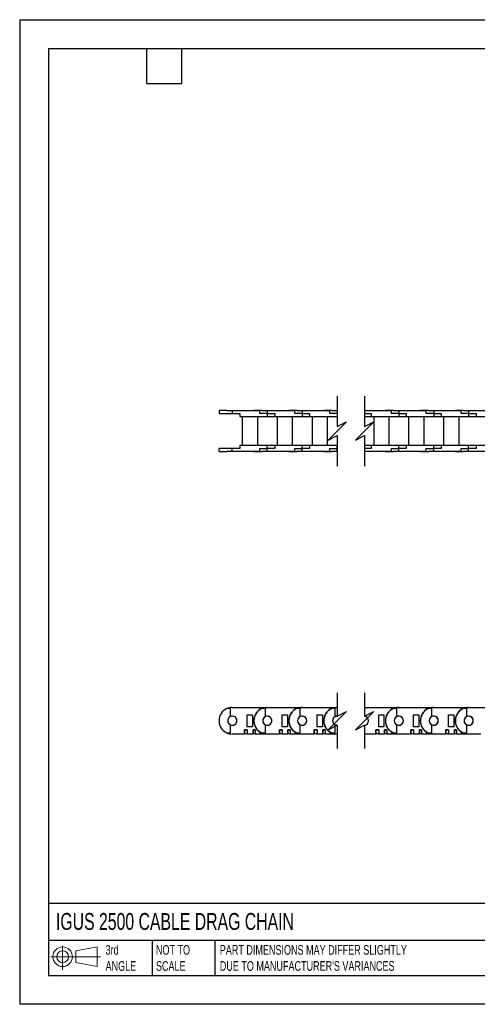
# Model space of a CAD drawing. Header units: inches. Extents: x 0 to 66, y 0 to 51.
# Tile 1 of 8: x 0 to 23.7, y 0 to 51. Entities that reach past the tile are written whole.
import ezdxf

# ---------------------------------------------------------------- set-up
doc = ezdxf.new("R2010")
doc.units = ezdxf.units.IN
doc.header["$LTSCALE"] = 6
doc.header["$MEASUREMENT"] = 0
doc.layers.add('DIMENSIONS', color=140, linetype='Continuous', lineweight=25)
doc.layers.add('TEXT', color=140, linetype='Continuous', lineweight=25)
doc.styles.add('SLDTEXTSTYLE0', font='TXT', dxfattribs={"width": 0.7})

# ---------------------------------------------------------------- blocks, each defined once
blk = doc.blocks.new('Block11')
at = {"color": 7, "linetype": 'Continuous', "lineweight": 18}
for p, q in [((0.611, 1.254), (0.611, 0)), ((1.294, 0.984), (2.404, 1.189)), ((2.404, 1.189), (2.404, 0.173)), ((0, 0.681), (2.569, 0.681)), ((1.294, 0.377), (1.294, 0.984)), ((1.294, 0.377), (2.404, 0.173))]:
    blk.add_line(p, q, dxfattribs=at)
for radius in [0.508, 0.304]:
    blk.add_circle((0.611, 0.681), radius, dxfattribs=at)
blk = doc.blocks.new('Block12')
at = {"color": 7, "linetype": 'Continuous'}
blk.add_blockref('Block11', (0, 0), dxfattribs=at)

msp = doc.modelspace()

# ---------------------------------------------------------------- linework, layer by layer
at = {"color": 7, "linetype": 'Continuous'}
for p, q in [((0.001, 51.001), (0.001, 0.001)), ((0.001, 51.001), (66.001, 51.001)), ((66.001, 0.001), (0.001, 0.001))]:
    msp.add_line(p, q, dxfattribs=at)
for p, q in [((10.334, 30.758), (10.334, 30.601)), ((10.744, 30.758), (10.334, 30.758)), ((10.334, 30.601), (11.023, 30.601)), ((10.744, 30.742), (10.744, 30.758)), ((10.744, 30.758), (10.925, 30.758)), ((11.023, 30.742), (10.744, 30.742)), ((10.925, 30.758), (10.925, 30.742)), ((11.023, 30.742), (11.023, 30.601)), ((12.448, 30.742), (11.023, 30.742)), ((11.023, 30.601), (11.409, 30.601)), ((11.409, 30.601), (11.409, 30.443)), ((12.145, 30.758), (12.145, 30.742)), ((12.555, 30.758), (12.145, 30.758)), ((12.448, 30.601), (12.448, 30.742)), ((12.834, 30.601), (12.448, 30.601)), ((12.555, 30.742), (12.555, 30.758)), ((12.555, 30.758), (12.736, 30.758)), ((12.834, 30.742), (12.555, 30.742)), ((12.736, 30.758), (12.736, 30.742)), ((12.736, 30.758), (13.07, 30.758)), ((12.834, 30.742), (12.834, 30.601)), ((14.259, 30.742), (12.834, 30.742)), ((12.834, 30.601), (13.22, 30.601)), ((12.834, 30.601), (12.834, 30.443)), ((13.07, 30.742), (13.07, 30.758)), ((13.22, 30.601), (13.22, 30.443)), ((13.956, 30.758), (13.956, 30.742)), ((14.366, 30.758), (13.956, 30.758)), ((14.259, 30.601), (14.259, 30.742)), ((14.645, 30.601), (14.259, 30.601)), ((14.366, 30.742), (14.366, 30.758)), ((14.366, 30.758), (14.547, 30.758)), ((14.645, 30.742), (14.366, 30.742)), ((14.547, 30.758), (14.547, 30.742)), ((14.547, 30.758), (14.881, 30.758)), ((14.645, 30.742), (14.645, 30.601)), ((16.07, 30.742), (14.645, 30.742)), ((14.645, 30.601), (15.031, 30.601)), ((14.645, 30.601), (14.645, 30.443)), ((14.881, 30.742), (14.881, 30.758)), ((15.031, 30.601), (15.031, 30.443)), ((15.767, 30.758), (15.767, 30.742)), ((16.177, 30.758), (15.767, 30.758)), ((16.07, 30.601), (16.07, 30.742)), ((16.456, 30.601), (16.07, 30.601)), ((16.177, 30.742), (16.177, 30.758)), ((16.177, 30.758), (16.358, 30.758)), ((16.456, 30.742), (16.177, 30.742)), ((16.358, 30.758), (16.358, 30.742)), ((16.358, 30.758), (16.463, 30.758)), ((16.456, 30.742), (16.456, 30.601)), ((16.463, 30.742), (16.456, 30.742)), ((16.456, 30.601), (16.463, 30.601)), ((16.456, 30.601), (16.456, 30.443)), ((17.88, 30.758), (18.077, 30.758)), ((19.266, 30.742), (17.88, 30.742)), ((17.88, 30.601), (18.227, 30.601)), ((18.077, 30.742), (18.077, 30.758)), ((18.227, 30.601), (18.227, 30.443)), ((18.963, 30.758), (18.963, 30.742)), ((19.373, 30.758), (18.963, 30.758)), ((19.266, 30.601), (19.266, 30.742)), ((19.652, 30.601), (19.266, 30.601)), ((19.373, 30.742), (19.373, 30.758)), ((19.373, 30.758), (19.554, 30.758)), ((19.652, 30.742), (19.373, 30.742)), ((19.554, 30.758), (19.554, 30.742)), ((19.554, 30.758), (19.888, 30.758)), ((19.652, 30.742), (19.652, 30.601)), ((21.077, 30.742), (19.652, 30.742)), ((19.652, 30.601), (20.038, 30.601)), ((19.652, 30.601), (19.652, 30.443)), ((19.888, 30.742), (19.888, 30.758)), ((20.038, 30.601), (20.038, 30.443)), ((20.774, 30.758), (20.774, 30.742)), ((21.184, 30.758), (20.774, 30.758)), ((21.077, 30.601), (21.077, 30.742)), ((21.463, 30.601), (21.077, 30.601)), ((21.184, 30.742), (21.184, 30.758)), ((21.184, 30.758), (21.365, 30.758)), ((21.463, 30.742), (21.184, 30.742)), ((21.365, 30.758), (21.365, 30.742)), ((21.365, 30.758), (21.699, 30.758)), ((21.463, 30.742), (21.463, 30.601)), ((22.888, 30.742), (21.463, 30.742)), ((21.463, 30.601), (21.849, 30.601)), ((21.463, 30.601), (21.463, 30.443)), ((21.699, 30.742), (21.699, 30.758)), ((21.849, 30.601), (21.849, 30.443)), ((22.585, 30.758), (22.585, 30.742)), ((22.995, 30.758), (22.585, 30.758)), ((22.888, 30.601), (22.888, 30.742)), ((23.274, 30.601), (22.888, 30.601)), ((22.995, 30.742), (22.995, 30.758)), ((22.995, 30.758), (23.176, 30.758)), ((23.274, 30.742), (22.995, 30.742)), ((23.176, 30.758), (23.176, 30.742)), ((23.176, 30.758), (23.51, 30.758)), ((23.274, 30.742), (23.274, 30.601)), ((24.699, 30.742), (23.274, 30.742)), ((23.274, 30.601), (23.66, 30.601)), ((23.274, 30.601), (23.274, 30.443)), ((23.51, 30.742), (23.51, 30.758)), ((23.66, 30.601), (23.66, 30.443)), ((11.409, 30.443), (12.834, 30.443)), ((11.535, 30.443), (11.535, 28.947)), ((11.535, 30.443), (12.322, 30.443)), ((11.649, 30.443), (11.649, 30.443)), ((11.759, 30.443), (11.759, 30.443)), ((12.066, 30.443), (12.066, 30.443)), ((12.208, 30.443), (12.208, 30.443)), ((12.322, 30.443), (12.322, 28.947)), ((12.834, 30.443), (13.22, 30.443)), ((13.22, 30.443), (14.645, 30.443)), ((13.346, 30.443), (14.133, 30.443)), ((13.346, 30.443), (13.346, 28.947)), ((13.46, 30.443), (13.46, 30.443)), ((13.57, 30.443), (13.57, 30.443)), ((13.878, 30.443), (13.878, 30.443)), ((14.019, 30.443), (14.019, 30.443)), ((14.133, 30.443), (14.133, 28.947)), ((14.645, 30.443), (15.031, 30.443)), ((15.031, 30.443), (16.456, 30.443)), ((15.157, 30.443), (15.157, 28.947)), ((15.157, 30.443), (15.944, 30.443)), ((15.271, 30.443), (15.271, 30.443)), ((15.381, 30.443), (15.381, 30.443)), ((15.689, 30.443), (15.689, 30.443)), ((15.83, 30.443), (15.83, 30.443)), ((15.944, 30.443), (15.944, 28.947)), ((16.456, 30.443), (16.463, 30.443)), ((17.88, 30.443), (18.227, 30.443)), ((18.227, 30.443), (19.652, 30.443)), ((18.353, 30.443), (18.353, 28.947)), ((18.353, 30.443), (19.14, 30.443)), ((18.467, 30.443), (18.467, 30.443)), ((18.577, 30.443), (18.577, 30.443)), ((18.884, 30.443), (18.884, 30.443)), ((19.026, 30.443), (19.026, 30.443)), ((19.14, 30.443), (19.14, 28.947)), ((19.652, 30.443), (20.038, 30.443)), ((20.038, 30.443), (21.463, 30.443)), ((20.164, 30.443), (20.164, 28.947)), ((20.164, 30.443), (20.951, 30.443)), ((20.278, 30.443), (20.278, 30.443)), ((20.388, 30.443), (20.388, 30.443)), ((20.695, 30.443), (20.695, 30.443)), ((20.837, 30.443), (20.837, 30.443)), ((20.951, 30.443), (20.951, 28.947)), ((21.463, 30.443), (21.849, 30.443)), ((21.849, 30.443), (23.274, 30.443)), ((21.975, 30.443), (21.975, 28.947)), ((21.975, 30.443), (22.762, 30.443)), ((22.089, 30.443), (22.089, 30.443)), ((22.199, 30.443), (22.199, 30.443)), ((22.506, 30.443), (22.506, 30.443)), ((22.648, 30.443), (22.648, 30.443)), ((22.762, 30.443), (22.762, 28.947)), ((23.274, 30.443), (23.66, 30.443)), ((23.66, 30.443), (25.085, 30.443)), ((10.334, 28.632), (10.334, 28.79)), ((11.023, 28.79), (10.334, 28.79)), ((10.334, 28.632), (10.744, 28.632)), ((10.744, 28.632), (10.744, 28.648)), ((10.744, 28.648), (11.023, 28.648)), ((10.925, 28.632), (10.744, 28.632)), ((10.925, 28.648), (10.925, 28.632)), ((11.023, 28.648), (11.023, 28.79)), ((11.409, 28.79), (11.023, 28.79)), ((11.023, 28.648), (12.448, 28.648)), ((12.834, 28.947), (11.409, 28.947)), ((11.409, 28.947), (11.409, 28.79)), ((12.145, 28.632), (12.145, 28.648)), ((12.145, 28.632), (12.555, 28.632)), ((12.448, 28.79), (12.834, 28.79)), ((12.448, 28.648), (12.448, 28.79)), ((12.555, 28.632), (12.555, 28.648)), ((12.555, 28.648), (12.834, 28.648)), ((12.736, 28.632), (12.555, 28.632)), ((12.736, 28.648), (12.736, 28.632)), ((13.07, 28.632), (12.736, 28.632)), ((12.834, 28.79), (12.834, 28.947)), ((13.22, 28.947), (12.834, 28.947)), ((12.834, 28.648), (12.834, 28.79)), ((13.22, 28.79), (12.834, 28.79)), ((12.834, 28.648), (14.259, 28.648)), ((13.07, 28.648), (13.07, 28.632)), ((13.22, 28.947), (13.22, 28.79)), ((14.645, 28.947), (13.22, 28.947)), ((13.956, 28.632), (13.956, 28.648)), ((13.956, 28.632), (14.366, 28.632)), ((14.259, 28.79), (14.645, 28.79)), ((14.259, 28.648), (14.259, 28.79)), ((14.366, 28.632), (14.366, 28.648)), ((14.366, 28.648), (14.645, 28.648)), ((14.547, 28.632), (14.366, 28.632)), ((14.547, 28.648), (14.547, 28.632)), ((14.881, 28.632), (14.547, 28.632)), ((14.645, 28.79), (14.645, 28.947)), ((15.031, 28.947), (14.645, 28.947)), ((14.645, 28.648), (14.645, 28.79)), ((15.031, 28.79), (14.645, 28.79)), ((14.645, 28.648), (16.07, 28.648)), ((14.881, 28.648), (14.881, 28.632)), ((16.456, 28.947), (15.031, 28.947)), ((15.031, 28.947), (15.031, 28.79)), ((15.767, 28.632), (15.767, 28.648)), ((15.767, 28.632), (16.177, 28.632)), ((16.07, 28.79), (16.456, 28.79)), ((16.07, 28.648), (16.07, 28.79)), ((16.177, 28.632), (16.177, 28.648)), ((16.177, 28.648), (16.456, 28.648)), ((16.358, 28.632), (16.177, 28.632)), ((16.358, 28.648), (16.358, 28.632)), ((16.463, 28.632), (16.358, 28.632)), ((16.456, 28.79), (16.456, 28.947)), ((16.463, 28.947), (16.456, 28.947)), ((16.456, 28.648), (16.456, 28.79)), ((16.463, 28.79), (16.456, 28.79)), ((16.456, 28.648), (16.463, 28.648)), ((18.227, 28.947), (17.88, 28.947)), ((18.227, 28.79), (17.88, 28.79)), ((17.88, 28.648), (19.266, 28.648)), ((18.077, 28.632), (17.88, 28.632)), ((18.077, 28.648), (18.077, 28.632)), ((19.652, 28.947), (18.227, 28.947)), ((18.227, 28.947), (18.227, 28.79)), ((18.963, 28.632), (18.963, 28.648)), ((18.963, 28.632), (19.373, 28.632)), ((19.266, 28.79), (19.652, 28.79)), ((19.266, 28.648), (19.266, 28.79)), ((19.373, 28.632), (19.373, 28.648)), ((19.373, 28.648), (19.652, 28.648)), ((19.554, 28.632), (19.373, 28.632)), ((19.554, 28.648), (19.554, 28.632)), ((19.888, 28.632), (19.554, 28.632)), ((19.652, 28.79), (19.652, 28.947)), ((20.038, 28.947), (19.652, 28.947)), ((19.652, 28.648), (19.652, 28.79)), ((20.038, 28.79), (19.652, 28.79)), ((19.652, 28.648), (21.077, 28.648)), ((19.888, 28.648), (19.888, 28.632)), ((21.463, 28.947), (20.038, 28.947)), ((20.038, 28.947), (20.038, 28.79)), ((20.774, 28.632), (20.774, 28.648)), ((20.774, 28.632), (21.184, 28.632)), ((21.077, 28.79), (21.463, 28.79)), ((21.077, 28.648), (21.077, 28.79)), ((21.184, 28.632), (21.184, 28.648)), ((21.184, 28.648), (21.463, 28.648)), ((21.365, 28.632), (21.184, 28.632)), ((21.365, 28.648), (21.365, 28.632)), ((21.699, 28.632), (21.365, 28.632)), ((21.463, 28.79), (21.463, 28.947)), ((21.849, 28.947), (21.463, 28.947)), ((21.463, 28.648), (21.463, 28.79)), ((21.849, 28.79), (21.463, 28.79)), ((21.463, 28.648), (22.888, 28.648)), ((21.699, 28.648), (21.699, 28.632)), ((21.849, 28.947), (21.849, 28.79)), ((23.274, 28.947), (21.849, 28.947)), ((22.585, 28.632), (22.585, 28.648)), ((22.585, 28.632), (22.995, 28.632)), ((22.888, 28.79), (23.274, 28.79)), ((22.888, 28.648), (22.888, 28.79)), ((22.995, 28.632), (22.995, 28.648)), ((22.995, 28.648), (23.274, 28.648)), ((23.176, 28.632), (22.995, 28.632)), ((23.176, 28.648), (23.176, 28.632)), ((23.51, 28.632), (23.176, 28.632)), ((23.274, 28.79), (23.274, 28.947)), ((23.66, 28.947), (23.274, 28.947)), ((23.274, 28.648), (23.274, 28.79)), ((23.66, 28.79), (23.274, 28.79)), ((23.274, 28.648), (24.699, 28.648)), ((23.51, 28.648), (23.51, 28.632)), ((23.66, 28.947), (23.66, 28.79)), ((25.085, 28.947), (23.66, 28.947)), ((10.925, 15.318), (10.744, 15.318)), ((10.925, 14.903), (10.925, 15.318)), ((11.023, 15.377), (12.448, 15.377)), ((12.448, 15.377), (12.448, 15.268)), ((12.448, 15.377), (12.834, 15.377)), ((12.736, 15.318), (12.555, 15.318)), ((12.736, 14.903), (12.736, 15.318)), ((12.834, 15.377), (14.259, 15.377)), ((14.259, 15.377), (14.259, 15.268)), ((14.259, 15.377), (14.645, 15.377)), ((14.547, 15.318), (14.366, 15.318)), ((14.547, 14.903), (14.547, 15.318)), ((14.645, 15.377), (16.07, 15.377)), ((16.07, 15.377), (16.07, 15.268)), ((16.07, 15.377), (16.456, 15.377)), ((16.358, 15.318), (16.177, 15.318)), ((16.358, 14.903), (16.358, 15.318)), ((16.456, 15.377), (16.463, 15.377)), ((17.88, 15.377), (19.266, 15.377)), ((19.266, 15.377), (19.266, 15.268)), ((19.266, 15.377), (19.652, 15.377)), ((19.554, 15.318), (19.373, 15.318)), ((19.554, 14.903), (19.554, 15.318)), ((19.652, 15.377), (21.077, 15.377)), ((21.077, 15.377), (21.077, 15.268)), ((21.077, 15.377), (21.463, 15.377)), ((21.365, 15.318), (21.184, 15.318)), ((21.365, 14.903), (21.365, 15.318)), ((21.463, 15.377), (22.888, 15.377)), ((22.888, 15.377), (22.888, 15.268)), ((22.888, 15.377), (23.274, 15.377)), ((23.176, 15.318), (22.995, 15.318)), ((23.176, 14.903), (23.176, 15.318)), ((23.274, 15.377), (24.699, 15.377)), ((11.791, 14.373), (11.791, 15.003)), ((11.791, 15.003), (12.066, 15.003)), ((12.066, 15.003), (12.066, 14.373)), ((13.602, 14.373), (13.602, 15.003)), ((13.602, 15.003), (13.877, 15.003)), ((13.877, 15.003), (13.877, 14.373)), ((15.413, 14.373), (15.413, 15.003)), ((15.413, 15.003), (15.689, 15.003)), ((15.689, 15.003), (15.689, 14.373)), ((18.609, 14.373), (18.609, 15.003)), ((18.609, 15.003), (18.884, 15.003)), ((18.884, 15.003), (18.884, 14.373)), ((20.42, 14.373), (20.42, 15.003)), ((20.42, 15.003), (20.695, 15.003)), ((20.695, 15.003), (20.695, 14.373)), ((22.231, 14.373), (22.231, 15.003)), ((22.231, 15.003), (22.506, 15.003)), ((22.506, 15.003), (22.506, 14.373)), ((10.925, 14.058), (10.925, 14.473)), ((12.066, 14.373), (11.791, 14.373)), ((12.736, 14.058), (12.736, 14.473)), ((13.877, 14.373), (13.602, 14.373)), ((14.547, 14.058), (14.547, 14.473)), ((15.689, 14.373), (15.413, 14.373)), ((16.358, 14.058), (16.358, 14.473)), ((18.884, 14.373), (18.609, 14.373)), ((19.554, 14.058), (19.554, 14.473)), ((20.695, 14.373), (20.42, 14.373)), ((21.365, 14.058), (21.365, 14.473)), ((22.506, 14.373), (22.231, 14.373)), ((23.176, 14.058), (23.176, 14.473)), ((10.744, 14.058), (10.925, 14.058)), ((11.649, 13.999), (11.023, 13.999)), ((11.649, 14.216), (11.649, 14.019)), ((11.791, 14.216), (11.649, 14.216)), ((11.649, 14.216), (11.649, 14.216)), ((11.649, 14.216), (11.791, 14.216)), ((11.649, 13.999), (11.649, 14.216)), ((11.649, 14.019), (11.791, 14.019)), ((11.649, 14.019), (11.649, 14.019)), ((11.759, 14.216), (11.759, 14.216)), ((11.759, 14.019), (11.759, 13.999)), ((11.791, 13.999), (11.759, 13.999)), ((11.791, 14.216), (11.791, 14.019)), ((11.791, 14.216), (11.791, 14.216)), ((11.791, 14.216), (11.791, 13.999)), ((11.791, 14.019), (11.791, 14.019)), ((12.098, 13.999), (11.791, 13.999)), ((12.098, 14.216), (12.098, 14.019)), ((12.208, 14.216), (12.098, 14.216)), ((12.098, 14.216), (12.098, 14.216)), ((12.098, 14.216), (12.208, 14.216)), ((12.098, 13.999), (12.098, 14.216)), ((12.098, 14.019), (12.208, 14.019)), ((12.098, 14.019), (12.098, 14.019)), ((12.208, 14.216), (12.208, 14.019)), ((12.208, 14.216), (12.208, 14.216)), ((12.208, 14.216), (12.208, 13.999)), ((12.208, 14.019), (12.208, 14.019)), ((12.448, 13.999), (12.208, 13.999)), ((12.448, 14.108), (12.448, 13.999)), ((12.834, 13.999), (12.448, 13.999)), ((12.555, 14.058), (12.736, 14.058)), ((13.46, 13.999), (12.834, 13.999)), ((13.46, 14.216), (13.46, 14.019)), ((13.602, 14.216), (13.46, 14.216)), ((13.46, 14.216), (13.46, 14.216)), ((13.46, 14.216), (13.602, 14.216)), ((13.46, 13.999), (13.46, 14.216)), ((13.46, 14.019), (13.602, 14.019)), ((13.46, 14.019), (13.46, 14.019)), ((13.57, 14.216), (13.57, 14.216)), ((13.57, 14.019), (13.57, 13.999)), ((13.602, 13.999), (13.57, 13.999)), ((13.602, 14.216), (13.602, 14.019)), ((13.602, 14.216), (13.602, 14.216)), ((13.602, 14.216), (13.602, 13.999)), ((13.602, 14.019), (13.602, 14.019)), ((13.909, 13.999), (13.602, 13.999)), ((13.909, 14.216), (13.909, 14.019)), ((14.019, 14.216), (13.909, 14.216)), ((13.909, 14.216), (13.909, 14.216)), ((13.909, 14.216), (14.019, 14.216)), ((13.909, 13.999), (13.909, 14.216)), ((13.909, 14.019), (14.019, 14.019)), ((13.909, 14.019), (13.909, 14.019)), ((14.019, 14.216), (14.019, 14.019)), ((14.019, 14.216), (14.019, 14.216)), ((14.019, 14.216), (14.019, 13.999)), ((14.019, 14.019), (14.019, 14.019)), ((14.259, 13.999), (14.019, 13.999)), ((14.259, 14.108), (14.259, 13.999)), ((14.645, 13.999), (14.259, 13.999)), ((14.366, 14.058), (14.547, 14.058)), ((15.271, 13.999), (14.645, 13.999)), ((15.271, 14.216), (15.271, 14.019)), ((15.413, 14.216), (15.271, 14.216)), ((15.271, 14.216), (15.271, 14.216)), ((15.271, 14.216), (15.413, 14.216)), ((15.271, 13.999), (15.271, 14.216)), ((15.271, 14.019), (15.413, 14.019)), ((15.271, 14.019), (15.271, 14.019)), ((15.381, 14.216), (15.381, 14.216)), ((15.381, 14.019), (15.381, 13.999)), ((15.413, 13.999), (15.381, 13.999)), ((15.413, 14.216), (15.413, 14.019)), ((15.413, 14.216), (15.413, 14.216)), ((15.413, 14.216), (15.413, 13.999)), ((15.413, 14.019), (15.413, 14.019)), ((15.72, 13.999), (15.413, 13.999)), ((15.72, 14.216), (15.72, 14.019)), ((15.83, 14.216), (15.72, 14.216)), ((15.72, 14.216), (15.72, 14.216)), ((15.72, 14.216), (15.83, 14.216)), ((15.72, 13.999), (15.72, 14.216)), ((15.72, 14.019), (15.83, 14.019)), ((15.72, 14.019), (15.72, 14.019)), ((15.83, 14.216), (15.83, 14.019)), ((15.83, 14.216), (15.83, 14.216)), ((15.83, 14.216), (15.83, 13.999)), ((15.83, 14.019), (15.83, 14.019)), ((16.07, 13.999), (15.83, 13.999)), ((16.07, 14.108), (16.07, 13.999)), ((16.456, 13.999), (16.07, 13.999)), ((16.177, 14.058), (16.358, 14.058)), ((16.463, 13.999), (16.456, 13.999)), ((18.467, 13.999), (17.88, 13.999)), ((18.467, 14.216), (18.467, 14.019)), ((18.609, 14.216), (18.467, 14.216)), ((18.467, 14.216), (18.467, 14.216)), ((18.467, 14.216), (18.609, 14.216)), ((18.467, 13.999), (18.467, 14.216)), ((18.467, 14.019), (18.609, 14.019)), ((18.467, 14.019), (18.467, 14.019)), ((18.577, 14.216), (18.577, 14.216)), ((18.577, 14.019), (18.577, 13.999)), ((18.609, 13.999), (18.577, 13.999)), ((18.609, 14.216), (18.609, 14.019)), ((18.609, 14.216), (18.609, 14.216)), ((18.609, 14.216), (18.609, 13.999)), ((18.609, 14.019), (18.609, 14.019)), ((18.916, 13.999), (18.609, 13.999)), ((18.916, 14.216), (18.916, 14.019)), ((19.026, 14.216), (18.916, 14.216)), ((18.916, 14.216), (18.916, 14.216)), ((18.916, 14.216), (19.026, 14.216)), ((18.916, 13.999), (18.916, 14.216)), ((18.916, 14.019), (19.026, 14.019)), ((18.916, 14.019), (18.916, 14.019)), ((19.026, 14.216), (19.026, 14.019)), ((19.026, 14.216), (19.026, 14.216)), ((19.026, 14.216), (19.026, 13.999)), ((19.026, 14.019), (19.026, 14.019)), ((19.266, 13.999), (19.026, 13.999)), ((19.266, 14.108), (19.266, 13.999)), ((19.652, 13.999), (19.266, 13.999)), ((19.373, 14.058), (19.554, 14.058)), ((20.278, 13.999), (19.652, 13.999)), ((20.278, 14.216), (20.278, 14.019)), ((20.42, 14.216), (20.278, 14.216)), ((20.278, 14.216), (20.278, 14.216)), ((20.278, 14.216), (20.42, 14.216)), ((20.278, 13.999), (20.278, 14.216)), ((20.278, 14.019), (20.42, 14.019)), ((20.278, 14.019), (20.278, 14.019)), ((20.388, 14.216), (20.388, 14.216)), ((20.388, 14.019), (20.388, 13.999)), ((20.42, 13.999), (20.388, 13.999)), ((20.42, 14.216), (20.42, 14.019)), ((20.42, 14.216), (20.42, 14.216)), ((20.42, 14.216), (20.42, 13.999)), ((20.42, 14.019), (20.42, 14.019)), ((20.727, 13.999), (20.42, 13.999)), ((20.727, 14.216), (20.727, 14.019)), ((20.837, 14.216), (20.727, 14.216)), ((20.727, 14.216), (20.727, 14.216)), ((20.727, 14.216), (20.837, 14.216)), ((20.727, 13.999), (20.727, 14.216)), ((20.727, 14.019), (20.837, 14.019)), ((20.727, 14.019), (20.727, 14.019)), ((20.837, 14.216), (20.837, 14.019)), ((20.837, 14.216), (20.837, 14.216)), ((20.837, 14.216), (20.837, 13.999)), ((20.837, 14.019), (20.837, 14.019)), ((21.077, 13.999), (20.837, 13.999)), ((21.077, 14.108), (21.077, 13.999)), ((21.463, 13.999), (21.077, 13.999)), ((21.184, 14.058), (21.365, 14.058)), ((22.089, 13.999), (21.463, 13.999)), ((22.089, 14.216), (22.089, 14.019)), ((22.231, 14.216), (22.089, 14.216)), ((22.089, 14.216), (22.089, 14.216)), ((22.089, 14.216), (22.231, 14.216)), ((22.089, 13.999), (22.089, 14.216)), ((22.089, 14.019), (22.231, 14.019)), ((22.089, 14.019), (22.089, 14.019)), ((22.199, 14.216), (22.199, 14.216)), ((22.199, 14.019), (22.199, 13.999)), ((22.231, 13.999), (22.199, 13.999)), ((22.231, 14.216), (22.231, 14.019)), ((22.231, 14.216), (22.231, 14.216)), ((22.231, 14.216), (22.231, 13.999)), ((22.231, 14.019), (22.231, 14.019)), ((22.538, 13.999), (22.231, 13.999)), ((22.538, 14.216), (22.538, 14.019)), ((22.648, 14.216), (22.538, 14.216)), ((22.538, 14.216), (22.538, 14.216)), ((22.538, 14.216), (22.648, 14.216)), ((22.538, 13.999), (22.538, 14.216)), ((22.538, 14.019), (22.648, 14.019)), ((22.538, 14.019), (22.538, 14.019)), ((22.648, 14.216), (22.648, 14.019)), ((22.648, 14.216), (22.648, 14.216)), ((22.648, 14.216), (22.648, 13.999)), ((22.648, 14.019), (22.648, 14.019)), ((22.888, 13.999), (22.648, 13.999)), ((22.888, 14.108), (22.888, 13.999)), ((23.274, 13.999), (22.888, 13.999)), ((22.995, 14.058), (23.176, 14.058)), ((23.9, 13.999), (23.274, 13.999))]:
    msp.add_line(p, q)
at = {"flags": 128}
for points in [[(16.358, 14.903), (16.414, 14.921), (16.463, 14.924)], [(16.463, 14.453), (16.414, 14.455), (16.358, 14.473)]]:
    msp.add_lwpolyline(points, dxfattribs=at)
for centre, radius, start, end in [((11.023, 14.688), 0.689, 113.8953, 180.0002), ((11.023, 14.688), 0.689, 90, 113.8955), ((12.834, 14.688), 0.689, 113.8954, 180), ((12.834, 14.688), 0.689, 90, 113.8955), ((14.645, 14.688), 0.689, 113.8954, 180), ((14.645, 14.688), 0.689, 89.9998, 113.8957), ((16.456, 14.688), 0.689, 113.8954, 180), ((16.456, 14.688), 0.689, 89.9998, 113.8957), ((19.652, 14.688), 0.689, 113.8955, 180), ((19.652, 14.688), 0.689, 89.9999, 113.8956), ((21.463, 14.688), 0.689, 113.8954, 180.0001), ((21.463, 14.688), 0.689, 89.9999, 113.8956), ((23.274, 14.688), 0.689, 113.8955, 180), ((23.274, 14.688), 0.689, 89.9999, 113.8956), ((11.023, 14.688), 0.237, 114.5809, 179.9998), ((11.023, 14.688), 0.237, 359.9999, 114.5807), ((12.834, 14.688), 0.697, 123.6193, 180.0001), ((12.834, 14.688), 0.236, 0.0001, 179.9999), ((12.834, 14.688), 0.237, 114.5809, 179.9998), ((12.834, 14.688), 0.237, 359.9999, 114.5807), ((14.645, 14.688), 0.697, 123.6196, 179.9997), ((14.645, 14.688), 0.236, 360, 180), ((14.645, 14.688), 0.237, 114.5801, 180.0006), ((14.645, 14.688), 0.237, 359.9999, 114.5807), ((16.456, 14.688), 0.697, 123.6193, 180.0001), ((16.454, 14.689), 0.234, 87.9354, 180.2449), ((16.456, 14.688), 0.237, 114.5801, 180.0006), ((17.845, 14.69), 0.233, 359.6221, 81.2413), ((17.845, 14.69), 0.232, 359.5587, 81.3135), ((19.652, 14.688), 0.697, 123.6193, 180.0001), ((19.652, 14.688), 0.237, 114.5805, 180.0002), ((19.652, 14.688), 0.236, 360, 180), ((19.652, 14.688), 0.237, 0, 114.5806), ((21.463, 14.688), 0.697, 123.6193, 180.0001), ((21.463, 14.688), 0.237, 114.5806, 179.9998), ((21.463, 14.688), 0.236, 360, 180), ((21.463, 14.688), 0.237, 0, 114.5806), ((23.274, 14.688), 0.697, 123.6193, 180), ((23.274, 14.688), 0.237, 114.5805, 180), ((23.274, 14.688), 0.236, 360, 180), ((23.274, 14.688), 0.237, 0.0001, 114.5806), ((11.023, 14.688), 0.689, 179.9998, 246.1047), ((11.023, 14.688), 0.237, 180.0002, 245.4191), ((11.023, 14.688), 0.237, 245.4193, 0.0002), ((12.834, 14.688), 0.697, 179.9999, 236.3807), ((12.834, 14.688), 0.689, 180, 246.1046), ((12.834, 14.688), 0.237, 180.0002, 245.4191), ((12.834, 14.688), 0.236, 180.0001, 359.9999), ((12.834, 14.688), 0.237, 245.4193, 0.0002), ((14.645, 14.688), 0.697, 180.0003, 236.3804), ((14.645, 14.688), 0.689, 180, 246.1046), ((14.645, 14.688), 0.237, 179.9994, 245.4199), ((14.645, 14.688), 0.236, 180, 0), ((14.645, 14.688), 0.237, 245.4193, 0.0002), ((16.456, 14.688), 0.697, 179.9999, 236.3807), ((16.456, 14.688), 0.689, 180, 246.1046), ((16.456, 14.688), 0.237, 179.9994, 245.4199), ((16.455, 14.688), 0.235, 179.8709, 271.9488), ((17.845, 14.687), 0.233, 278.7588, 0.3778), ((17.845, 14.686), 0.232, 278.6865, 0.4413), ((19.652, 14.688), 0.697, 179.9999, 236.3807), ((19.652, 14.688), 0.689, 180, 246.1045), ((19.652, 14.688), 0.237, 179.9998, 245.4195), ((19.652, 14.688), 0.236, 180, 0), ((19.652, 14.688), 0.237, 245.4194, 0), ((21.463, 14.688), 0.697, 179.9999, 236.3807), ((21.463, 14.688), 0.689, 179.9999, 246.1046), ((21.463, 14.688), 0.237, 180.0002, 245.4194), ((21.463, 14.688), 0.236, 180, 0), ((21.463, 14.688), 0.237, 245.4194, 0), ((23.274, 14.688), 0.697, 180, 236.3807), ((23.274, 14.688), 0.689, 179.9999, 246.1045), ((23.274, 14.688), 0.237, 180, 245.4195), ((23.274, 14.688), 0.236, 180, 0), ((23.274, 14.688), 0.237, 245.4194, 0), ((11.023, 14.688), 0.689, 246.1047, 269.9998), ((12.834, 14.688), 0.689, 246.1047, 269.9998), ((14.645, 14.688), 0.689, 246.1045, 270), ((16.456, 14.688), 0.689, 246.1045, 270), ((19.652, 14.688), 0.689, 246.1046, 269.9999), ((21.463, 14.688), 0.689, 246.1046, 269.9999), ((23.274, 14.688), 0.689, 246.1046, 269.9999)]:
    msp.add_arc(centre, radius, start, end)
at = {"layer": 'DIMENSIONS', "color": 140}
for p, q in [((16.463, 31.508), (16.463, 29.931)), ((17.88, 31.508), (17.88, 29.931)), ((16.463, 29.931), (16.935, 30.168)), ((16.935, 30.168), (16.463, 29.695)), ((17.88, 29.931), (18.353, 30.168)), ((18.353, 30.168), (17.88, 29.695)), ((16.463, 29.695), (15.99, 29.223)), ((17.88, 29.695), (17.408, 29.223)), ((15.99, 29.223), (16.463, 29.459)), ((16.463, 29.459), (16.463, 27.882)), ((17.408, 29.223), (17.88, 29.459)), ((17.88, 29.459), (17.88, 27.882)), ((16.463, 16.127), (16.463, 14.924)), ((17.88, 16.127), (17.88, 14.924)), ((16.463, 14.924), (16.935, 15.16)), ((16.935, 15.16), (16.463, 14.688)), ((17.88, 14.924), (18.353, 15.161)), ((18.353, 15.161), (17.88, 14.688)), ((16.463, 14.688), (15.99, 14.216)), ((15.99, 14.216), (16.463, 14.452)), ((16.463, 14.452), (16.463, 13.249)), ((17.88, 14.688), (17.408, 14.216)), ((17.408, 14.216), (17.88, 14.452)), ((17.88, 14.452), (17.88, 13.249))]:
    msp.add_line(p, q, dxfattribs=at)
at = {"layer": 'TEXT'}
for p, q in [((1.5, 49.5), (64.5, 49.5)), ((1.5, 49.5), (1.5, 1.5)), ((6.6, 47.7), (6.6, 49.5)), ((8.4, 47.7), (8.4, 49.5)), ((6.6, 47.7), (8.4, 47.7)), ((64.5, 5.227), (1.5, 5.227)), ((64.5, 3.3), (1.5, 3.3)), ((6.861, 3.3), (6.861, 1.5)), ((10.119, 3.3), (10.119, 1.5)), ((1.5, 1.5), (64.5, 1.5))]:
    msp.add_line(p, q, dxfattribs=at)

# ---------------------------------------------------------------- block references
msp.add_blockref('Block12', (1.615, 1.784), dxfattribs=at)

# ---------------------------------------------------------------- texts
at = {"layer": 'TEXT', "attachment_point": 1, "style": 'SLDTEXTSTYLE0'}
for s, insert, char_height in [('IGUS 2500 CABLE DRAG CHAIN', (1.882, 4.73), 0.875), ('3rd^JANGLE', (4.453, 3.07), 0.5), ('NOT TO^JSCALE', (7.065, 3.07), 0.5), ("PART DIMENSIONS MAY DIFFER SLIGHTLY ^JDUE TO MANUFACTURER'S VARIANCES", (10.373, 3.07), 0.5)]:
    msp.add_mtext(s, dxfattribs=dict(at, insert=insert, char_height=char_height))

doc.saveas('drawing.dxf')
